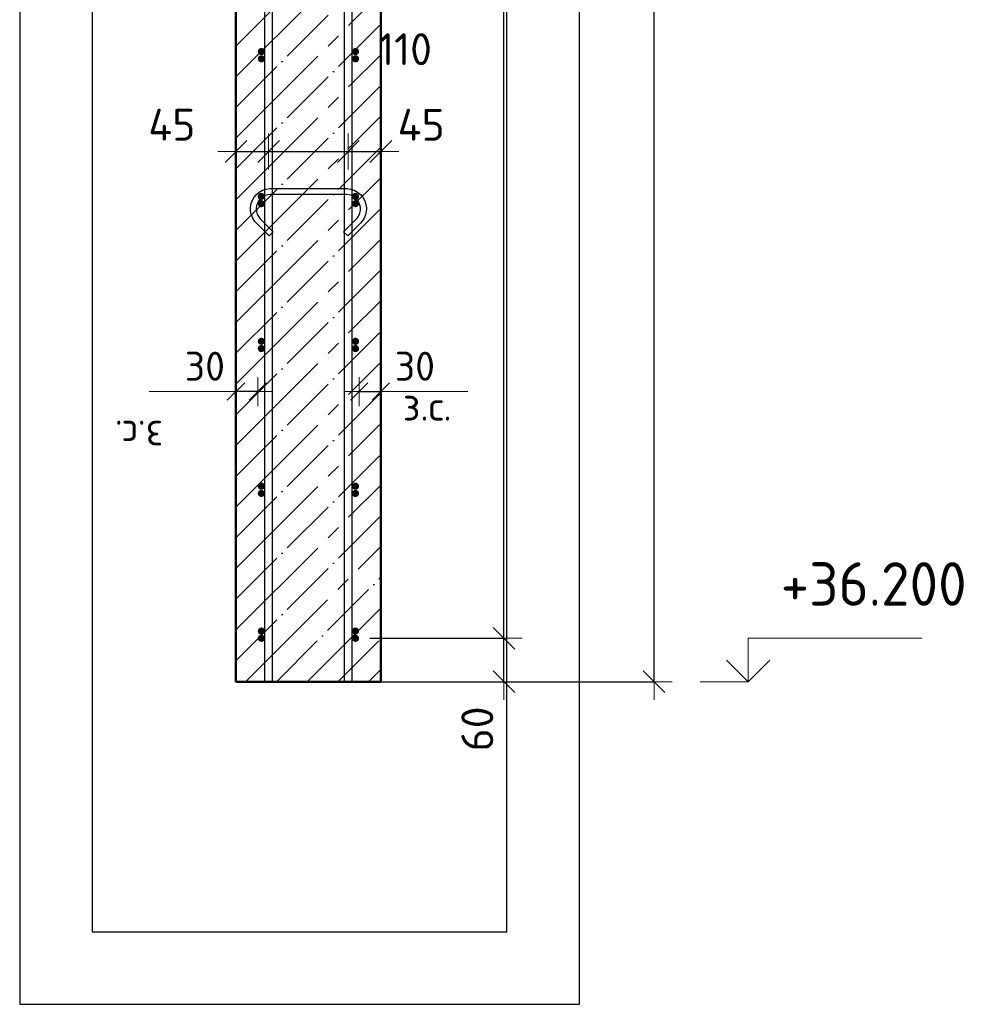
# Model space of a CAD drawing. Header units: millimetres. Extents: x -27380 to 48638, y 46540 to 72525.
# Tile 33 of 106: x -17762 to -16431, y 59905 to 61265. Entities that reach past the tile are written whole.
import ezdxf

# ---------------------------------------------------------------- set-up
doc = ezdxf.new("R2010")
doc.units = ezdxf.units.MM
doc.header["$PDMODE"] = 65
doc.linetypes.add('______11', pattern=[100, 80, -10, 0, -10])
doc.linetypes.add('______5', pattern=[220, 160, -20, 20, -20])
for name, color, linetype, lineweight in [('Standard', 7, 'Continuous', 25), ('Арм.стержн. Арматура края', 96, 'Continuous', 35), ('Арм.стержн. вертикальными 1', 22, 'Continuous', 35), ('Арм.стержн.горизонт. 1', 180, 'Continuous', 35), ('Высотная отметки_ общее', 7, 'Continuous', 13), ('Размерная линия_ общее', 7, 'Continuous', 13), ('Размерная линия_ общее_1', 7, 'Continuous', 13)]:
    doc.layers.add(name, color=color, linetype=linetype, lineweight=lineweight)
doc.layers.add('Арм.стержн.Стяжки', color=7, linetype='Continuous', lineweight=35, true_color=0x501e0f)
doc.styles.add('ISOCPEUR', font='ISOCPEUR')
doc.dimstyles.new('DIMSTYLE_12', dxfattribs={"dimtxt": 44, "dimasz": 50, "dimexe": 0, "dimexo": 0.001, "dimgap": 22, "dimtad": 2, "dimdec": 0, "dimrnd": 5, "dimzin": 12, "dimdsep": 46, "dimtxsty": 'ISOCPEUR', "dimblk1": 'ALL_ML_STRICH', "dimblk2": 'ALL_ML_STRICH', "dimsah": 1, "dimcen": 0, "dimse1": 1, "dimse2": 1, "dimclrd": 7, "dimclre": 256, "dimclrt": 7, "dimadec": 0, "dimazin": 0, "dimtfac": 1, "dimtdec": 0, "dimtix": 1, "dimtmove": 2, "dimatfit": 3, "dimfxl": 0, "dimtvp": 1.2, "dimtzin": 0, "dimlwd": 0, "dimlwe": -3, "dimarcsym": 0})
doc.dimstyles.new('DIMSTYLE_13', dxfattribs={"dimtxt": 44, "dimasz": 50, "dimexe": 0, "dimexo": 0.001, "dimgap": 22, "dimtad": 2, "dimdec": 0, "dimrnd": 5, "dimzin": 12, "dimdsep": 46, "dimtxsty": 'ISOCPEUR', "dimblk1": 'ALL_ML_STRICH', "dimblk2": 'ALL_ML_STRICH', "dimsah": 1, "dimcen": 0, "dimse1": 1, "dimse2": 1, "dimclrd": 7, "dimclre": 256, "dimclrt": 7, "dimadec": 0, "dimazin": 0, "dimtfac": 1, "dimtdec": 0, "dimtix": 1, "dimtmove": 2, "dimatfit": 3, "dimfxl": 0, "dimtvp": 1.2, "dimtzin": 0, "dimlwd": 0, "dimlwe": -3, "dimarcsym": 0})
doc.dimstyles.new('DIMSTYLE_3', dxfattribs={"dimtxt": 44, "dimasz": 50, "dimexe": 0, "dimexo": 0, "dimgap": 22, "dimtad": 2, "dimdec": 0, "dimrnd": 5, "dimzin": 12, "dimdsep": 46, "dimtxsty": 'ISOCPEUR', "dimblk1": 'ALL_ML_STRICH', "dimblk2": 'ALL_ML_STRICH', "dimsah": 1, "dimcen": 0, "dimclrd": 7, "dimclre": 256, "dimclrt": 7, "dimadec": 0, "dimazin": 0, "dimtfac": 1, "dimtdec": 0, "dimtix": 1, "dimtmove": 2, "dimatfit": 3, "dimfxl": 0, "dimtvp": 1.2, "dimtzin": 0, "dimlwd": 0, "dimlwe": -3, "dimarcsym": 0})
doc.dimstyles.new('DIMSTYLE_7', dxfattribs={"dimtxt": 44, "dimasz": 50, "dimexe": 0, "dimexo": 0, "dimgap": 22, "dimtad": 2, "dimdec": 0, "dimrnd": 5, "dimzin": 12, "dimdsep": 46, "dimtxsty": 'ISOCPEUR', "dimblk1": 'ALL_ML_STRICH', "dimblk2": 'ALL_ML_STRICH', "dimsah": 1, "dimcen": 0, "dimclrd": 7, "dimclre": 256, "dimclrt": 7, "dimadec": 0, "dimazin": 0, "dimtfac": 1, "dimtdec": 0, "dimtix": 1, "dimtmove": 2, "dimatfit": 3, "dimfxl": 0, "dimtzin": 0, "dimlwd": 0, "dimlwe": -3, "dimarcsym": 0})
doc.dimstyles.new('DIMSTYLE_9', dxfattribs={"dimtxt": 40, "dimasz": 40, "dimexe": 0, "dimexo": 0.001, "dimgap": 20, "dimtad": 2, "dimdec": 0, "dimrnd": 5, "dimzin": 12, "dimdsep": 46, "dimtxsty": 'ISOCPEUR', "dimblk1": 'ALL_ML_STRICH', "dimblk2": 'ALL_ML_STRICH', "dimsah": 1, "dimcen": 0, "dimse1": 1, "dimse2": 1, "dimclrd": 7, "dimclre": 256, "dimclrt": 7, "dimadec": 0, "dimazin": 0, "dimtfac": 1, "dimtdec": 0, "dimtix": 1, "dimtmove": 2, "dimatfit": 3, "dimfxl": 0, "dimtvp": 1.2, "dimtzin": 0, "dimlwd": 0, "dimlwe": -3, "dimarcsym": 0})

# ---------------------------------------------------------------- blocks, each defined once
blk = doc.blocks.new('ALL_ML_STRICH')
at = {"color": 0, "linetype": 'ByBlock', "lineweight": -2}
for p, q in [((-0.3, -0.3), (0.3, 0.3)), ((0, -0.5), (0, 0.5)), ((-1, 0), (0.5, 0))]:
    blk.add_line(p, q, dxfattribs=at)
blk = doc.blocks.new('*D115')
at = {"layer": 'DEFPOINTS', "color": 7, "linetype": 'Continuous', "lineweight": 13, "transparency": 33554687}
for p in [(-17292.9, 60751.3), (-17292.9, 60742.6), (-17262.9, 60742.6)]:
    blk.add_point(p, dxfattribs=at)
at = {"layer": 'Размерная линия_ общее_1', "color": 7, "linetype": 'Continuous', "lineweight": -2, "transparency": 33554687}
blk.add_line((-17292.9, 60751.3), (-17262.9, 60751.3), dxfattribs=at)
at = {"layer": 'Размерная линия_ общее_1', "color": 7, "linetype": 'Continuous', "lineweight": 13, "transparency": 33554687, "xscale": 40, "yscale": 40, "zscale": 40, "rotation": 180}
blk.add_blockref('ALL_ML_STRICH', (-17292.9, 60751.3), dxfattribs=at)
at = {"layer": 'Размерная линия_ общее_1', "color": 7, "linetype": 'Continuous', "lineweight": 13, "transparency": 33554687, "xscale": 40, "yscale": 40, "zscale": 40}
blk.add_blockref('ALL_ML_STRICH', (-17262.9, 60751.3), dxfattribs=at)
at = {"layer": 'Размерная линия_ общее_1', "color": 7, "linetype": 'Continuous', "lineweight": 13, "transparency": 33554687, "insert": (-17215.9, 60786.3), "char_height": 40, "width": 80, "attachment_point": 5, "style": 'ISOCPEUR'}
blk.add_mtext('\\A1;{30}', dxfattribs=at)
at = {"layer": 'Размерная линия_ общее_1', "color": 7, "linetype": 'Continuous', "lineweight": 13, "transparency": 33554687, "insert": (-17232.4, 60751.2), "char_height": 40, "width": 2, "attachment_point": 1, "line_spacing_factor": 0.60241, "style": 'ISOCPEUR'}
blk.add_mtext('з.с.', dxfattribs=at)
blk = doc.blocks.new('*D116')
at = {"layer": 'DEFPOINTS', "color": 7, "linetype": 'Continuous', "lineweight": 13, "transparency": 33554687}
for p in [(-17417.9, 61085), (-17462.9, 61082.7), (-17462.9, 61073.2)]:
    blk.add_point(p, dxfattribs=at)
at = {"layer": 'Размерная линия_ общее', "color": 7, "linetype": 'Continuous', "lineweight": -2, "transparency": 33554687}
blk.add_line((-17462.9, 61082.7), (-17417.9, 61082.7), dxfattribs=at)
at = {"layer": 'Размерная линия_ общее', "color": 7, "linetype": 'Continuous', "lineweight": 13, "transparency": 33554687, "xscale": 50, "yscale": 50, "zscale": 50, "rotation": 180}
blk.add_blockref('ALL_ML_STRICH', (-17462.9, 61082.7), dxfattribs=at)
at = {"layer": 'Размерная линия_ общее', "color": 7, "linetype": 'Continuous', "lineweight": 13, "transparency": 33554687, "xscale": 50, "yscale": 50, "zscale": 50}
blk.add_blockref('ALL_ML_STRICH', (-17417.9, 61082.7), dxfattribs=at)
at = {"layer": 'Размерная линия_ общее', "color": 7, "linetype": 'Continuous', "lineweight": 13, "transparency": 33554687, "insert": (-17551.5, 61119.7), "char_height": 44, "width": 88, "attachment_point": 5, "style": 'ISOCPEUR'}
blk.add_mtext('\\A1;{45}', dxfattribs=at)
blk = doc.blocks.new('*D117')
at = {"layer": 'DEFPOINTS', "color": 7, "linetype": 'Continuous', "lineweight": 13, "transparency": 33554687}
for p in [(-17417.9, 61085), (-17307.9, 61088.9), (-17417.9, 61082.7)]:
    blk.add_point(p, dxfattribs=at)
at = {"layer": 'Размерная линия_ общее', "color": 7, "linetype": 'Continuous', "lineweight": -2, "transparency": 33554687}
blk.add_line((-17417.9, 61082.7), (-17307.9, 61082.7), dxfattribs=at)
at = {"layer": 'Размерная линия_ общее', "color": 7, "linetype": 'Continuous', "lineweight": 13, "transparency": 33554687, "xscale": 50, "yscale": 50, "zscale": 50, "rotation": 180}
blk.add_blockref('ALL_ML_STRICH', (-17417.9, 61082.7), dxfattribs=at)
at = {"layer": 'Размерная линия_ общее', "color": 7, "linetype": 'Continuous', "lineweight": 13, "transparency": 33554687, "xscale": 50, "yscale": 50, "zscale": 50}
blk.add_blockref('ALL_ML_STRICH', (-17307.9, 61082.7), dxfattribs=at)
at = {"layer": 'Размерная линия_ общее', "color": 7, "linetype": 'Continuous', "lineweight": 13, "transparency": 33554687, "insert": (-17229.4, 61224), "char_height": 44, "width": 132, "attachment_point": 5, "style": 'ISOCPEUR'}
blk.add_mtext('\\A1;{110}', dxfattribs=at)
blk = doc.blocks.new('*D118')
at = {"layer": 'DEFPOINTS', "color": 7, "linetype": 'Continuous', "lineweight": 13, "transparency": 33554687}
for p in [(-17307.9, 61088.9), (-17307.9, 61082.7), (-17262.9, 61081.8)]:
    blk.add_point(p, dxfattribs=at)
at = {"layer": 'Размерная линия_ общее', "color": 7, "linetype": 'Continuous', "lineweight": -2, "transparency": 33554687}
blk.add_line((-17307.9, 61082.7), (-17262.9, 61082.7), dxfattribs=at)
at = {"layer": 'Размерная линия_ общее', "color": 7, "linetype": 'Continuous', "lineweight": 13, "transparency": 33554687, "xscale": 50, "yscale": 50, "zscale": 50, "rotation": 180}
blk.add_blockref('ALL_ML_STRICH', (-17307.9, 61082.7), dxfattribs=at)
at = {"layer": 'Размерная линия_ общее', "color": 7, "linetype": 'Continuous', "lineweight": 13, "transparency": 33554687, "xscale": 50, "yscale": 50, "zscale": 50}
blk.add_blockref('ALL_ML_STRICH', (-17262.9, 61082.7), dxfattribs=at)
at = {"layer": 'Размерная линия_ общее', "color": 7, "linetype": 'Continuous', "lineweight": 13, "transparency": 33554687, "insert": (-17207.2, 61119.6), "char_height": 44, "width": 88, "attachment_point": 5, "style": 'ISOCPEUR'}
blk.add_mtext('\\A1;{45}', dxfattribs=at)
blk = doc.blocks.new('*D120')
at = {"layer": 'DEFPOINTS', "color": 7, "linetype": 'Continuous', "lineweight": 13, "transparency": 33554687}
for p in [(-17432.9, 60751.3), (-17462.9, 60742.6), (-17432.9, 60742.6)]:
    blk.add_point(p, dxfattribs=at)
at = {"layer": 'Размерная линия_ общее_1', "color": 7, "linetype": 'Continuous', "lineweight": -2, "transparency": 33554687}
blk.add_line((-17432.9, 60751.3), (-17462.9, 60751.3), dxfattribs=at)
at = {"layer": 'Размерная линия_ общее_1', "color": 7, "linetype": 'Continuous', "lineweight": 13, "transparency": 33554687, "xscale": 40, "yscale": 40, "zscale": 40}
for p, rotation in [((-17462.9, 60751.3), 180), ((-17432.9, 60751.3), 360)]:
    blk.add_blockref('ALL_ML_STRICH', p, dxfattribs=dict(at, rotation=rotation))
at = {"layer": 'Размерная линия_ общее_1', "color": 7, "linetype": 'Continuous', "lineweight": 13, "transparency": 33554687, "insert": (-17505.9, 60786.3), "char_height": 40, "width": 80, "attachment_point": 5, "style": 'ISOCPEUR'}
blk.add_mtext('\\A1;{30}', dxfattribs=at)
at = {"layer": 'Размерная линия_ общее_1', "color": 7, "linetype": 'Continuous', "lineweight": 13, "transparency": 33554687, "insert": (-17563.4, 60671.2), "char_height": 40, "width": 2, "attachment_point": 1, "rotation": 180, "line_spacing_factor": 0.60241, "style": 'ISOCPEUR'}
blk.add_mtext('з.с.', dxfattribs=at)
blk = doc.blocks.new('COMPLEX_ELEVATIONDIM_6')
at = {"layer": 'Высотная отметки_ общее', "color": 7, "linetype": 'Continuous', "lineweight": 13, "transparency": 33554687}
for p, q in [((-16755.7, 60350.7), (-16755.7, 60410.7)), ((-16755.7, 60410.7), (-16515.7, 60410.7)), ((-16755.7, 60350.7), (-16785.7, 60380.7)), ((-16755.7, 60350.7), (-16725.7, 60380.7)), ((-16755.7, 60350.7), (-16755.7, 60350.7)), ((-16755.7, 60350.7), (-16755.7, 60350.7)), ((-16755.7, 60350.7), (-16755.7, 60350.7)), ((-16755.7, 60350.7), (-16755.7, 60350.7))]:
    blk.add_line(p, q, dxfattribs=at)
blk.add_lwpolyline([(-16755.7, 60350.7), (-16815.7, 60350.7), (-16815.7, 60350.7), (-16821.8, 60350.7)], dxfattribs=at)
at = {"layer": 'Высотная отметки_ общее', "color": 7, "linetype": 'Continuous', "lineweight": 13, "transparency": 33554687, "insert": (-16710.7, 60455.7), "char_height": 60, "width": 298.477, "attachment_point": 7, "style": 'ISOCPEUR'}
blk.add_mtext('\\W0.96;+36.200', dxfattribs=at)
blk = doc.blocks.new('*D122')
at = {"layer": 'DEFPOINTS', "color": 7, "linetype": 'Continuous', "lineweight": 13, "transparency": 33554687}
for p in [(-17297.9, 60410.7), (-17317, 60350.7), (-17092.9, 60350.7)]:
    blk.add_point(p, dxfattribs=at)
at = {"layer": 'Размерная линия_ общее', "color": 253, "linetype": 'Continuous', "lineweight": -2, "true_color": 0xa0a0a0, "transparency": 33554687}
for p, q in [((-17277.9, 60410.7), (-17092.9, 60410.7)), ((-17297, 60350.7), (-17092.9, 60350.7))]:
    blk.add_line(p, q, dxfattribs=at)
at = {"layer": 'Размерная линия_ общее', "color": 7, "linetype": 'Continuous', "lineweight": -2, "transparency": 33554687}
blk.add_line((-17092.9, 60350.7), (-17092.9, 60410.7), dxfattribs=at)
at = {"layer": 'Размерная линия_ общее', "color": 7, "linetype": 'Continuous', "lineweight": 13, "transparency": 33554687, "xscale": 50, "yscale": 50, "zscale": 50}
for p, rotation in [((-17092.9, 60410.7), 90), ((-17092.9, 60350.7), 270)]:
    blk.add_blockref('ALL_ML_STRICH', p, dxfattribs=dict(at, rotation=rotation))
at = {"layer": 'Размерная линия_ общее', "color": 7, "linetype": 'Continuous', "lineweight": 13, "transparency": 33554687, "insert": (-17129.7, 60285.6), "char_height": 44, "width": 88, "attachment_point": 5, "rotation": 90, "style": 'ISOCPEUR'}
blk.add_mtext('\\A1;{60}', dxfattribs=at)
blk = doc.blocks.new('*D123')
at = {"layer": 'DEFPOINTS', "color": 7, "linetype": 'Continuous', "lineweight": 13, "transparency": 33554687}
for p in [(-17297.9, 63410.7), (-17297.9, 60410.7), (-17092.9, 60410.7)]:
    blk.add_point(p, dxfattribs=at)
at = {"layer": 'Размерная линия_ общее', "color": 253, "linetype": 'Continuous', "lineweight": -2, "true_color": 0xa0a0a0, "transparency": 33554687}
for p, q in [((-17277.9, 63410.7), (-17092.9, 63410.7)), ((-17277.9, 60410.7), (-17092.9, 60410.7))]:
    blk.add_line(p, q, dxfattribs=at)
at = {"layer": 'Размерная линия_ общее', "color": 7, "linetype": 'Continuous', "lineweight": -2, "transparency": 33554687}
blk.add_line((-17092.9, 60410.7), (-17092.9, 63410.7), dxfattribs=at)
at = {"layer": 'Размерная линия_ общее', "color": 7, "linetype": 'Continuous', "lineweight": 13, "transparency": 33554687, "xscale": 50, "yscale": 50, "zscale": 50}
for p, rotation in [((-17092.9, 63410.7), 90), ((-17092.9, 60410.7), 270)]:
    blk.add_blockref('ALL_ML_STRICH', p, dxfattribs=dict(at, rotation=rotation))
at = {"layer": 'Размерная линия_ общее', "color": 7, "linetype": 'Continuous', "lineweight": 13, "transparency": 33554687, "insert": (-17151.9, 61762.7), "char_height": 44, "width": 2.2, "attachment_point": 1, "rotation": 90, "line_spacing_factor": 0.60241, "style": 'ISOCPEUR'}
blk.add_mtext('\\W0.91;15х200=3000', dxfattribs=at)
blk = doc.blocks.new('*D125')
at = {"layer": 'DEFPOINTS', "color": 7, "linetype": 'Continuous', "lineweight": 13, "transparency": 33554687}
for p in [(-17262.9, 63470.7), (-17215, 60350.7), (-16885.7, 60350.7)]:
    blk.add_point(p, dxfattribs=at)
at = {"layer": 'Размерная линия_ общее', "color": 253, "linetype": 'Continuous', "lineweight": -2, "true_color": 0xa0a0a0, "transparency": 33554687}
for p, q in [((-17242.9, 63470.7), (-16885.7, 63470.7)), ((-17195, 60350.7), (-16885.7, 60350.7))]:
    blk.add_line(p, q, dxfattribs=at)
at = {"layer": 'Размерная линия_ общее', "color": 7, "linetype": 'Continuous', "lineweight": -2, "transparency": 33554687}
blk.add_line((-16885.7, 60350.7), (-16885.7, 63470.7), dxfattribs=at)
at = {"layer": 'Размерная линия_ общее', "color": 7, "linetype": 'Continuous', "lineweight": 13, "transparency": 33554687, "xscale": 50, "yscale": 50, "zscale": 50}
for p, rotation in [((-16885.7, 63470.7), 90), ((-16885.7, 60350.7), 270)]:
    blk.add_blockref('ALL_ML_STRICH', p, dxfattribs=dict(at, rotation=rotation))
at = {"layer": 'Размерная линия_ общее', "color": 7, "linetype": 'Continuous', "lineweight": 13, "transparency": 33554687, "insert": (-16922.7, 61917.3), "char_height": 44, "width": 176, "attachment_point": 5, "rotation": 90, "style": 'ISOCPEUR'}
blk.add_mtext('\\A1;{3120}', dxfattribs=at)

msp = doc.modelspace()

# ---------------------------------------------------------------- hatches: boundary and pattern name
at = {"layer": 'Арм.стержн. Арматура края', "linetype": 'Continuous', "lineweight": 50, "transparency": 33554687}
for points in [[(-17422.9, 61220.7), (-17423.3, 61222.6), (-17424.4, 61224.2), (-17426, 61225.3), (-17427.9, 61225.7), (-17429.8, 61225.3), (-17431.4, 61224.2), (-17432.5, 61222.6), (-17432.9, 61220.7), (-17432.5, 61218.8), (-17431.4, 61217.1), (-17429.8, 61216.1), (-17427.9, 61215.7), (-17426, 61216.1), (-17424.4, 61217.1), (-17423.3, 61218.8)], [(-17292.9, 61220.7), (-17293.3, 61222.6), (-17294.4, 61224.2), (-17296, 61225.3), (-17297.9, 61225.7), (-17299.8, 61225.3), (-17301.4, 61224.2), (-17302.5, 61222.6), (-17302.9, 61220.7), (-17302.5, 61218.8), (-17301.4, 61217.1), (-17299.8, 61216.1), (-17297.9, 61215.7), (-17296, 61216.1), (-17294.4, 61217.1), (-17293.3, 61218.8)], [(-17422.9, 61020.7), (-17423.3, 61022.6), (-17424.4, 61024.2), (-17426, 61025.3), (-17427.9, 61025.7), (-17429.8, 61025.3), (-17431.4, 61024.2), (-17432.5, 61022.6), (-17432.9, 61020.7), (-17432.5, 61018.8), (-17431.4, 61017.1), (-17429.8, 61016.1), (-17427.9, 61015.7), (-17426, 61016.1), (-17424.4, 61017.1), (-17423.3, 61018.8)], [(-17292.9, 61020.7), (-17293.3, 61022.6), (-17294.4, 61024.2), (-17296, 61025.3), (-17297.9, 61025.7), (-17299.8, 61025.3), (-17301.4, 61024.2), (-17302.5, 61022.6), (-17302.9, 61020.7), (-17302.5, 61018.8), (-17301.4, 61017.1), (-17299.8, 61016.1), (-17297.9, 61015.7), (-17296, 61016.1), (-17294.4, 61017.1), (-17293.3, 61018.8)], [(-17422.9, 60820.7), (-17423.3, 60822.6), (-17424.4, 60824.2), (-17426, 60825.3), (-17427.9, 60825.7), (-17429.8, 60825.3), (-17431.4, 60824.2), (-17432.5, 60822.6), (-17432.9, 60820.7), (-17432.5, 60818.8), (-17431.4, 60817.1), (-17429.8, 60816.1), (-17427.9, 60815.7), (-17426, 60816.1), (-17424.4, 60817.1), (-17423.3, 60818.8)], [(-17292.9, 60820.7), (-17293.3, 60822.6), (-17294.4, 60824.2), (-17296, 60825.3), (-17297.9, 60825.7), (-17299.8, 60825.3), (-17301.4, 60824.2), (-17302.5, 60822.6), (-17302.9, 60820.7), (-17302.5, 60818.8), (-17301.4, 60817.1), (-17299.8, 60816.1), (-17297.9, 60815.7), (-17296, 60816.1), (-17294.4, 60817.1), (-17293.3, 60818.8)], [(-17422.9, 60620.7), (-17423.3, 60622.6), (-17424.4, 60624.2), (-17426, 60625.3), (-17427.9, 60625.7), (-17429.8, 60625.3), (-17431.4, 60624.2), (-17432.5, 60622.6), (-17432.9, 60620.7), (-17432.5, 60618.8), (-17431.4, 60617.1), (-17429.8, 60616.1), (-17427.9, 60615.7), (-17426, 60616.1), (-17424.4, 60617.1), (-17423.3, 60618.8)], [(-17292.9, 60620.7), (-17293.3, 60622.6), (-17294.4, 60624.2), (-17296, 60625.3), (-17297.9, 60625.7), (-17299.8, 60625.3), (-17301.4, 60624.2), (-17302.5, 60622.6), (-17302.9, 60620.7), (-17302.5, 60618.8), (-17301.4, 60617.1), (-17299.8, 60616.1), (-17297.9, 60615.7), (-17296, 60616.1), (-17294.4, 60617.1), (-17293.3, 60618.8)], [(-17422.9, 60420.7), (-17423.3, 60422.6), (-17424.4, 60424.2), (-17426, 60425.3), (-17427.9, 60425.7), (-17429.8, 60425.3), (-17431.4, 60424.2), (-17432.5, 60422.6), (-17432.9, 60420.7), (-17432.5, 60418.8), (-17431.4, 60417.1), (-17429.8, 60416.1), (-17427.9, 60415.7), (-17426, 60416.1), (-17424.4, 60417.1), (-17423.3, 60418.8)], [(-17292.9, 60420.7), (-17293.3, 60422.6), (-17294.4, 60424.2), (-17296, 60425.3), (-17297.9, 60425.7), (-17299.8, 60425.3), (-17301.4, 60424.2), (-17302.5, 60422.6), (-17302.9, 60420.7), (-17302.5, 60418.8), (-17301.4, 60417.1), (-17299.8, 60416.1), (-17297.9, 60415.7), (-17296, 60416.1), (-17294.4, 60417.1), (-17293.3, 60418.8)]]:
    msp.add_hatch(color=4, dxfattribs=at).paths.add_polyline_path(points)
at = {"layer": 'Арм.стержн.горизонт. 1', "linetype": 'Continuous', "lineweight": 50, "transparency": 33554687}
for points in [[(-17422.9, 61210.7), (-17423.3, 61212.6), (-17424.4, 61214.2), (-17426, 61215.3), (-17427.9, 61215.7), (-17429.8, 61215.3), (-17431.4, 61214.2), (-17432.5, 61212.6), (-17432.9, 61210.7), (-17432.5, 61208.8), (-17431.4, 61207.1), (-17429.8, 61206.1), (-17427.9, 61205.7), (-17426, 61206.1), (-17424.4, 61207.1), (-17423.3, 61208.8)], [(-17292.9, 61210.7), (-17293.3, 61212.6), (-17294.4, 61214.2), (-17296, 61215.3), (-17297.9, 61215.7), (-17299.8, 61215.3), (-17301.4, 61214.2), (-17302.5, 61212.6), (-17302.9, 61210.7), (-17302.5, 61208.8), (-17301.4, 61207.1), (-17299.8, 61206.1), (-17297.9, 61205.7), (-17296, 61206.1), (-17294.4, 61207.1), (-17293.3, 61208.8)], [(-17422.9, 61010.7), (-17423.3, 61012.6), (-17424.4, 61014.2), (-17426, 61015.3), (-17427.9, 61015.7), (-17429.8, 61015.3), (-17431.4, 61014.2), (-17432.5, 61012.6), (-17432.9, 61010.7), (-17432.5, 61008.8), (-17431.4, 61007.1), (-17429.8, 61006.1), (-17427.9, 61005.7), (-17426, 61006.1), (-17424.4, 61007.1), (-17423.3, 61008.8)], [(-17292.9, 61010.7), (-17293.3, 61012.6), (-17294.4, 61014.2), (-17296, 61015.3), (-17297.9, 61015.7), (-17299.8, 61015.3), (-17301.4, 61014.2), (-17302.5, 61012.6), (-17302.9, 61010.7), (-17302.5, 61008.8), (-17301.4, 61007.1), (-17299.8, 61006.1), (-17297.9, 61005.7), (-17296, 61006.1), (-17294.4, 61007.1), (-17293.3, 61008.8)], [(-17422.9, 60810.7), (-17423.3, 60812.6), (-17424.4, 60814.2), (-17426, 60815.3), (-17427.9, 60815.7), (-17429.8, 60815.3), (-17431.4, 60814.2), (-17432.5, 60812.6), (-17432.9, 60810.7), (-17432.5, 60808.8), (-17431.4, 60807.1), (-17429.8, 60806.1), (-17427.9, 60805.7), (-17426, 60806.1), (-17424.4, 60807.1), (-17423.3, 60808.8)], [(-17292.9, 60810.7), (-17293.3, 60812.6), (-17294.4, 60814.2), (-17296, 60815.3), (-17297.9, 60815.7), (-17299.8, 60815.3), (-17301.4, 60814.2), (-17302.5, 60812.6), (-17302.9, 60810.7), (-17302.5, 60808.8), (-17301.4, 60807.1), (-17299.8, 60806.1), (-17297.9, 60805.7), (-17296, 60806.1), (-17294.4, 60807.1), (-17293.3, 60808.8)], [(-17422.9, 60610.7), (-17423.3, 60612.6), (-17424.4, 60614.2), (-17426, 60615.3), (-17427.9, 60615.7), (-17429.8, 60615.3), (-17431.4, 60614.2), (-17432.5, 60612.6), (-17432.9, 60610.7), (-17432.5, 60608.8), (-17431.4, 60607.1), (-17429.8, 60606.1), (-17427.9, 60605.7), (-17426, 60606.1), (-17424.4, 60607.1), (-17423.3, 60608.8)], [(-17292.9, 60610.7), (-17293.3, 60612.6), (-17294.4, 60614.2), (-17296, 60615.3), (-17297.9, 60615.7), (-17299.8, 60615.3), (-17301.4, 60614.2), (-17302.5, 60612.6), (-17302.9, 60610.7), (-17302.5, 60608.8), (-17301.4, 60607.1), (-17299.8, 60606.1), (-17297.9, 60605.7), (-17296, 60606.1), (-17294.4, 60607.1), (-17293.3, 60608.8)], [(-17422.9, 60410.7), (-17423.3, 60412.6), (-17424.4, 60414.2), (-17426, 60415.3), (-17427.9, 60415.7), (-17429.8, 60415.3), (-17431.4, 60414.2), (-17432.5, 60412.6), (-17432.9, 60410.7), (-17432.5, 60408.8), (-17431.4, 60407.1), (-17429.8, 60406.1), (-17427.9, 60405.7), (-17426, 60406.1), (-17424.4, 60407.1), (-17423.3, 60408.8)], [(-17292.9, 60410.7), (-17293.3, 60412.6), (-17294.4, 60414.2), (-17296, 60415.3), (-17297.9, 60415.7), (-17299.8, 60415.3), (-17301.4, 60414.2), (-17302.5, 60412.6), (-17302.9, 60410.7), (-17302.5, 60408.8), (-17301.4, 60407.1), (-17299.8, 60406.1), (-17297.9, 60405.7), (-17296, 60406.1), (-17294.4, 60407.1), (-17293.3, 60408.8)]]:
    msp.add_hatch(color=4, dxfattribs=at).paths.add_polyline_path(points)

# ---------------------------------------------------------------- linework, layer by layer
at = {"layer": 'Standard', "color": 52, "linetype": 'Continuous', "lineweight": -3, "transparency": 33554687}
for p, q in [((-17661.6, 63748.2), (-17661.6, 60005.5)), ((-17661.6, 63748.2), (-17661.6, 60005.5)), ((-17088.7, 60005.5), (-17088.7, 63748.2)), ((-17088.7, 60005.5), (-17088.7, 63748.2)), ((-17661.6, 60005.5), (-17088.7, 60005.5)), ((-17661.6, 60005.5), (-17088.7, 60005.5))]:
    msp.add_line(p, q, dxfattribs=at)
at = {"layer": 'Standard', "color": 7, "linetype": 'Continuous', "lineweight": 13, "transparency": 33554687}
for p, q in [((-17462.9, 60751.3), (-17582.9, 60751.3)), ((-17262.9, 60751.3), (-17142.9, 60751.3))]:
    msp.add_line(p, q, dxfattribs=at)
at = {"layer": 'Standard', "color": 7, "linetype": 'Continuous', "lineweight": -3, "transparency": 33554687}
msp.add_lwpolyline([(-17761.6, 59905.5), (-16988.7, 59905.5), (-16988.7, 63848.2), (-17761.6, 63848.2), (-17761.6, 59905.5)], dxfattribs=at)
at = {"layer": 'Арм.стержн. вертикальными 1', "color": 4, "linetype": 'Continuous', "lineweight": 25, "transparency": 33554687}
for points in [[(-17422.9, 60350.7), (-17422.9, 63561.6), (-17423.5, 63566.2), (-17425, 63570.7), (-17427.4, 63574.9), (-17430.2, 63578.3), (-17433.6, 63581.2), (-17437.8, 63583.5), (-17442.4, 63585), (-17446.9, 63585.7), (-17666.6, 63585.7), (-17666.6, 63595.7), (-17446.2, 63595.7), (-17440.1, 63594.8), (-17433.8, 63592.7), (-17427.9, 63589.5), (-17423.1, 63585.4), (-17419.1, 63580.6), (-17415.8, 63574.8), (-17413.7, 63568.4), (-17412.9, 63562.3), (-17412.9, 60350.7), (-17422.9, 60350.7)], [(-17312.9, 60350.7), (-17312.9, 63562.3), (-17312, 63568.4), (-17310, 63574.8), (-17306.7, 63580.6), (-17302.7, 63585.4), (-17297.8, 63589.5), (-17292, 63592.7), (-17285.7, 63594.8), (-17279.5, 63595.7), (-17083.7, 63595.7), (-17083.7, 63585.7), (-17278.9, 63585.7), (-17283.4, 63585), (-17288, 63583.5), (-17292.1, 63581.2), (-17295.6, 63578.3), (-17298.4, 63574.9), (-17300.8, 63570.7), (-17302.3, 63566.2), (-17302.9, 63561.6), (-17302.9, 60350.7), (-17312.9, 60350.7)]]:
    msp.add_lwpolyline(points, dxfattribs=at)
at = {"layer": 'Арм.стержн.горизонт. 1', "color": 52, "linetype": 'Continuous', "lineweight": 50, "transparency": 33554687}
for p, q in [((-17462.9, 60350.7), (-17462.9, 60350.7)), ((-17262.9, 60350.7), (-17262.9, 60350.7))]:
    msp.add_line(p, q, dxfattribs=at)
at = {"layer": 'Арм.стержн.Стяжки', "color": 40, "linetype": 'Continuous', "lineweight": 25, "transparency": 33554687}
msp.add_lwpolyline([(-17314.3, 60971.8), (-17296.5, 60989.7), (-17295.2, 60991.1), (-17294.1, 60992.6), (-17293.2, 60994.2), (-17292.4, 60995.9), (-17291.8, 60997.6), (-17291.3, 60999.4), (-17291, 61001.3), (-17290.9, 61003.2), (-17290.9, 61004.3), (-17291.4, 61007.9), (-17292.6, 61011.6), (-17294.5, 61014.9), (-17296.8, 61017.7), (-17299.5, 61019.9), (-17302.8, 61021.8), (-17306.5, 61023), (-17310.1, 61023.5), (-17415.7, 61023.5), (-17419.3, 61023), (-17422.9, 61021.8), (-17426.3, 61019.9), (-17429, 61017.7), (-17431.3, 61014.9), (-17433.2, 61011.6), (-17434.4, 61007.9), (-17434.9, 61004.3), (-17434.9, 61003.2), (-17434.8, 61001.3), (-17434.5, 60999.4), (-17434, 60997.6), (-17433.4, 60995.9), (-17432.6, 60994.2), (-17431.6, 60992.6), (-17430.5, 60991.1), (-17429.3, 60989.7), (-17411.4, 60971.8), (-17417.1, 60966.1), (-17435.2, 60984.2), (-17436.8, 60986.1), (-17438.3, 60988.2), (-17439.7, 60990.5), (-17440.8, 60992.8), (-17441.6, 60995.2), (-17442.3, 60997.8), (-17442.7, 61000.4), (-17442.9, 61002.9), (-17442.9, 61004.9), (-17442.2, 61009.7), (-17440.5, 61014.8), (-17437.9, 61019.5), (-17434.7, 61023.3), (-17430.9, 61026.6), (-17426.2, 61029.2), (-17421.1, 61030.9), (-17416.2, 61031.5), (-17309.6, 61031.5), (-17304.7, 61030.9), (-17299.6, 61029.2), (-17294.9, 61026.6), (-17291.1, 61023.3), (-17287.9, 61019.5), (-17285.2, 61014.8), (-17283.6, 61009.7), (-17282.9, 61004.9), (-17282.9, 61002.9), (-17283.1, 61000.4), (-17283.5, 60997.8), (-17284.1, 60995.2), (-17285, 60992.8), (-17286.1, 60990.5), (-17287.4, 60988.2), (-17289, 60986.1), (-17290.6, 60984.2), (-17308.7, 60966.1), (-17314.3, 60971.8)], dxfattribs=at)
at = {"layer": 'Размерная линия_ общее', "color": 7, "linetype": 'Continuous', "lineweight": 50, "transparency": 33554687}
for p, q in [((-17462.9, 63470.7), (-17462.9, 60350.7)), ((-17262.9, 60350.7), (-17262.9, 63470.7)), ((-17462.9, 60350.7), (-17262.9, 60350.7))]:
    msp.add_line(p, q, dxfattribs=at)
at = {"layer": 'Размерная линия_ общее', "color": 7, "linetype": '______11', "lineweight": -3, "transparency": 33554687}
for p, q in [((-17462.9, 61228.3), (-17262.9, 61428.3)), ((-17462.9, 61143.5), (-17262.9, 61343.5)), ((-17462.9, 61058.6), (-17262.9, 61258.6)), ((-17462.9, 60973.8), (-17262.9, 61173.8)), ((-17462.9, 60888.9), (-17262.9, 61088.9)), ((-17462.9, 60804.1), (-17262.9, 61004.1)), ((-17462.9, 60719.2), (-17262.9, 60919.2)), ((-17462.9, 60634.3), (-17262.9, 60834.3)), ((-17462.9, 60549.5), (-17262.9, 60749.5)), ((-17462.9, 60464.6), (-17262.9, 60664.6)), ((-17462.9, 60379.8), (-17262.9, 60579.8)), ((-17407.2, 60350.7), (-17262.9, 60494.9)), ((-17322.3, 60350.7), (-17262.9, 60410.1))]:
    msp.add_line(p, q, dxfattribs=at)
at = {"layer": 'Размерная линия_ общее', "color": 7, "linetype": '______5', "lineweight": -3, "transparency": 33554687}
for p, q in [((-17462.9, 61185.9), (-17262.9, 61385.9)), ((-17462.9, 61101), (-17262.9, 61301)), ((-17462.9, 61016.2), (-17262.9, 61216.2)), ((-17462.9, 60931.3), (-17262.9, 61131.3)), ((-17462.9, 60846.5), (-17262.9, 61046.5)), ((-17462.9, 60761.6), (-17262.9, 60961.6)), ((-17462.9, 60676.8), (-17262.9, 60876.8)), ((-17462.9, 60591.9), (-17262.9, 60791.9)), ((-17462.9, 60507.1), (-17262.9, 60707.1)), ((-17462.9, 60422.2), (-17262.9, 60622.2)), ((-17449.6, 60350.7), (-17262.9, 60537.4)), ((-17364.7, 60350.7), (-17262.9, 60452.5)), ((-17279.9, 60350.7), (-17262.9, 60367.7))]:
    msp.add_line(p, q, dxfattribs=at)

# ---------------------------------------------------------------- block references
at = {"layer": 'Высотная отметки_ общее', "color": 7, "linetype": 'Continuous', "lineweight": 13, "transparency": 33554687}
msp.add_blockref('COMPLEX_ELEVATIONDIM_6', (0, 0), dxfattribs=at)

# ---------------------------------------------------------------- dimensions: what is measured, and where the dimension line sits
at = {"layer": 'Размерная линия_ общее', "color": 7, "linetype": 'Continuous', "lineweight": 13, "transparency": 33554687}
for base, p1, p2, dimstyle, picture, middle in [((-16885.7, 63470.7), (-17195, 60350.7), (-17242.9, 63470.7), 'DIMSTYLE_7', '*D125', (-16922.7, 61917.3)), ((-17092.9, 60410.7), (-17297, 60350.7), (-17277.9, 60410.7), 'DIMSTYLE_3', '*D122', (-17129.7, 60285.6))]:
    dim = msp.add_linear_dim(base=base, p1=p1, p2=p2, angle=90, dimstyle=dimstyle, override={"dimpost": '<>', "dimclrd": 7, "dimclre": 253, "dimclrt": 7, "dimlwd": 0, "dimlwe": 65533}, dxfattribs=at)
    dim.commit()
    dim.dimension.update_dxf_attribs({"geometry": picture, "text_midpoint": middle, "dimtype": 160})
dim = msp.add_linear_dim(base=(-17092.9, 63410.7), p1=(-17277.9, 60410.7), p2=(-17277.9, 63410.7), angle=90, text='\\W0.91;15х200=3000', dimstyle='DIMSTYLE_7', override={"dimpost": '<>', "dimclrd": 7, "dimclre": 253, "dimclrt": 7, "dimlwd": 0, "dimlwe": 65533}, dxfattribs=at)
dim.commit()
dim.dimension.update_dxf_attribs({"geometry": '*D123', "text_midpoint": (-17114.9, 61910.7), "dimtype": 160})
for base, p1, p2, dimstyle, picture, middle in [((-17307.9, 61082.7), (-17417.9, 61085), (-17307.9, 61088.9), 'DIMSTYLE_13', '*D117', (-17229.4, 61224)), ((-17417.9, 61082.7), (-17462.9, 61073.2), (-17417.9, 61085), 'DIMSTYLE_12', '*D116', (-17551.5, 61119.7)), ((-17262.9, 61082.7), (-17307.9, 61088.9), (-17262.9, 61081.8), 'DIMSTYLE_13', '*D118', (-17207.2, 61119.6))]:
    dim = msp.add_linear_dim(base=base, p1=p1, p2=p2, dimstyle=dimstyle, override={"dimpost": '<>', "dimclrd": 7, "dimclre": 253, "dimclrt": 7, "dimlwd": 0, "dimlwe": 65533}, dxfattribs=at)
    dim.commit()
    dim.dimension.update_dxf_attribs({"geometry": picture, "text_midpoint": middle, "dimtype": 160})
at = {"layer": 'Размерная линия_ общее_1', "color": 7, "linetype": 'Continuous', "lineweight": 13, "transparency": 33554687}
dim = msp.add_linear_dim(base=(-17462.9, 60751.3), p1=(-17432.9, 60742.6), p2=(-17462.9, 60742.6), angle=180, text='<>\\Xз.с.', dimstyle='DIMSTYLE_9', override={"dimpost": '<>', "dimclrd": 7, "dimclre": 253, "dimclrt": 7, "dimlwd": 0, "dimlwe": 65533}, dxfattribs=at)
dim.commit()
dim.dimension.update_dxf_attribs({"geometry": '*D120', "text_midpoint": (-17505.9, 60786.3), "dimtype": 160})
dim = msp.add_linear_dim(base=(-17262.9, 60751.3), p1=(-17292.9, 60742.6), p2=(-17262.9, 60742.6), text='<>\\Xз.с.', dimstyle='DIMSTYLE_9', override={"dimpost": '<>', "dimclrd": 7, "dimclre": 253, "dimclrt": 7, "dimlwd": 0, "dimlwe": 65533}, dxfattribs=at)
dim.commit()
dim.dimension.update_dxf_attribs({"geometry": '*D115', "text_midpoint": (-17215.9, 60786.3), "dimtype": 160})

doc.saveas('drawing.dxf')
